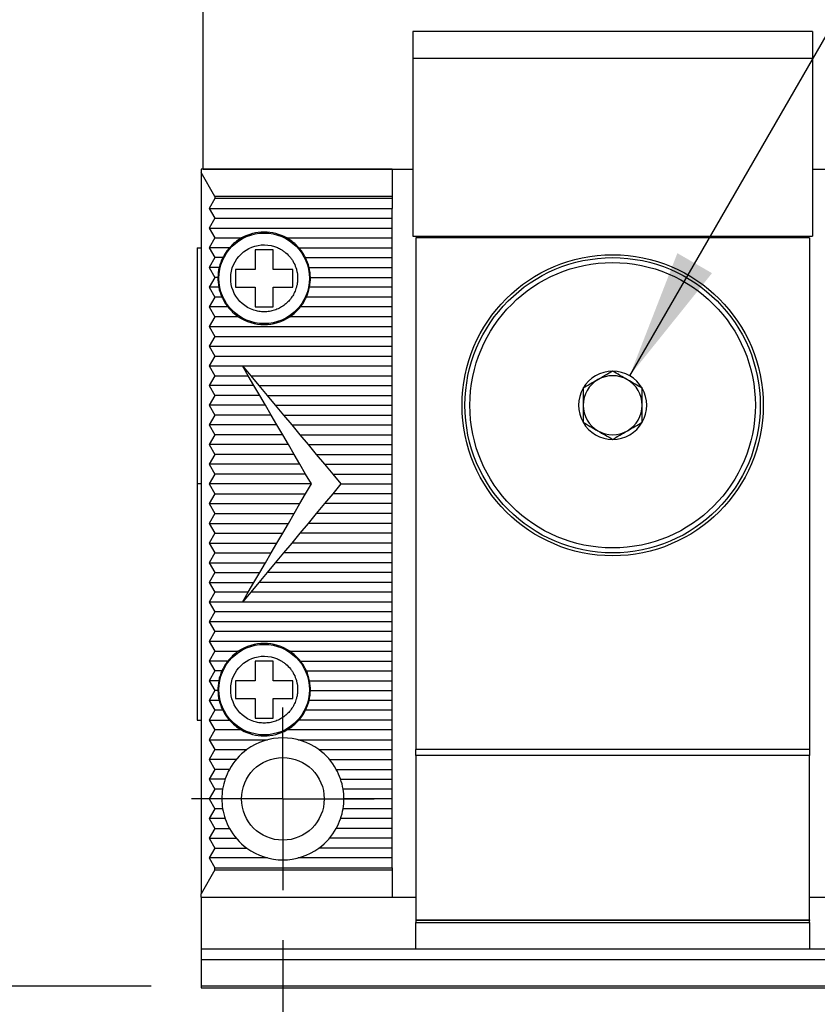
# Model space of a CAD drawing. Header units: millimetres. Extents: x 13 to 546, y 13 to 419.
# Tile 5 of 13: x 125 to 166, y 117 to 167. Entities that reach past the tile are written whole.
import ezdxf

# ---------------------------------------------------------------- set-up
doc = ezdxf.new("R2010")
doc.units = ezdxf.units.MM
doc.header["$LTSCALE"] = 2
doc.linetypes.add('CENTERX2', pattern=[20.32, 12.7, -2.54, 2.54, -2.54])
doc.layers.add('CENTER', color=40, linetype='CENTERX2')
doc.layers.add('DIMENSIONS', color=140, linetype='Continuous', lineweight=25)
doc.styles.add('SLDTEXTSTYLE0', font='TXT', dxfattribs={"width": 0.7})
doc.dimstyles.new('SLDDIMSTYLE0', dxfattribs={"dimtxt": 4.316016, "dimasz": 6.604, "dimexe": 0, "dimexo": 0.0625, "dimgap": 1.079004, "dimtad": 0, "dimtih": 1, "dimtoh": 1, "dimrnd": 1e-09, "dimzin": 12, "dimdsep": 46, "dimtxsty": 'SLDTEXTSTYLE0', "dimsah": 1, "dimcen": 0.09, "dimadec": 0, "dimazin": 3, "dimtfac": 1, "dimtmove": 0, "dimatfit": 0, "dimfxl": 0, "dimfrac": 2, "dimtolj": 1, "dimtzin": 12, "dimarcsym": 0})
doc.dimstyles.new('SLDDIMSTYLE1', dxfattribs={"dimtxt": 4.316016, "dimasz": 6.604, "dimexe": 0, "dimexo": 0.0625, "dimgap": 1.079004, "dimtad": 0, "dimtih": 1, "dimtoh": 1, "dimrnd": 1e-09, "dimzin": 12, "dimdsep": 46, "dimtxsty": 'SLDTEXTSTYLE0', "dimsah": 1, "dimcen": 0.09, "dimadec": 0, "dimazin": 3, "dimtfac": 1, "dimtofl": 0, "dimtmove": 0, "dimatfit": 3, "dimfxl": 0, "dimfrac": 2, "dimtolj": 1, "dimtzin": 12, "dimarcsym": 0})
doc.dimstyles.new('SLDDIMSTYLE3', dxfattribs={"dimtxt": 4.316016, "dimasz": 6.604, "dimexe": 0, "dimexo": 0.0625, "dimgap": 1.079004, "dimtad": 0, "dimtih": 1, "dimtoh": 1, "dimrnd": 1e-09, "dimzin": 12, "dimdsep": 46, "dimtxsty": 'SLDTEXTSTYLE0', "dimsah": 1, "dimcen": 0, "dimadec": 0, "dimazin": 3, "dimtfac": 1, "dimtofl": 0, "dimtmove": 0, "dimatfit": 3, "dimfxl": 0, "dimfrac": 2, "dimtolj": 1, "dimtzin": 12, "dimarcsym": 0})

# ---------------------------------------------------------------- blocks, each defined once
blk = doc.blocks.new('_D')
at = {"layer": 'DIMENSIONS'}
for p, q in [((138.505, 120.72), (138.505, 95.59)), ((172.005, 120.72), (172.005, 95.59)), ((138.505, 101.94), (125.805, 101.94)), ((147.343, 101.94), (145.893, 101.94)), ((145.893, 101.94), (145.893, 95.08)), ((160.168, 101.94), (161.617, 101.94)), ((161.617, 101.94), (161.617, 95.08)), ((172.005, 101.94), (184.705, 101.94)), ((145.893, 95.08), (147.343, 95.08)), ((161.617, 95.08), (160.168, 95.08))]:
    blk.add_line(p, q, dxfattribs=at)
for points in [[(138.505, 101.94), (131.901, 102.956), (131.901, 100.924)], [(172.005, 101.94), (178.609, 100.924), (178.609, 102.956)]]:
    blk.add_solid(points, dxfattribs=at)
at = {"layer": 'DIMENSIONS', "char_height": 4.2333, "attachment_point": 1, "style": 'SLDTEXTSTYLE0'}
for s, insert in [('33.5', (147.343, 108.363)), ('1.32', (147.343, 100.537))]:
    blk.add_mtext(s, dxfattribs=dict(at, insert=insert))
blk = doc.blocks.new('_D_3')
at = {"layer": 'DIMENSIONS'}
for p, q in [((156.121, 149.4), (187.29, 203.386)), ((187.29, 203.386), (198.402, 203.386))]:
    blk.add_line(p, q, dxfattribs=at)
blk.add_solid([(156.121, 149.4), (160.303, 154.612), (158.543, 155.628)], dxfattribs=at)
at = {"layer": 'DIMENSIONS', "attachment_point": 1, "style": 'SLDTEXTSTYLE0'}
for s, insert, char_height in [('G1/8', (221.638, 208.843), 4.2333), ('GAUGE / AIR PORT', (201.577, 201.984), 4.23333)]:
    blk.add_mtext(s, dxfattribs=dict(at, insert=insert, char_height=char_height))
blk = doc.blocks.new('_D_4')
at = {"layer": 'DIMENSIONS'}
for p, q in [((131.915, 169.7), (95.805, 169.7)), ((102.155, 169.7), (102.155, 153.805)), ((95.742, 145.979), (94.293, 145.979)), ((94.293, 145.979), (94.293, 139.12)), ((108.567, 145.979), (110.017, 145.979)), ((110.017, 145.979), (110.017, 139.12)), ((94.293, 139.12), (95.742, 139.12)), ((110.017, 139.12), (108.567, 139.12)), ((102.155, 118.381), (102.155, 138.153)), ((131.815, 118.381), (95.805, 118.381))]:
    blk.add_line(p, q, dxfattribs=at)
for points in [[(102.155, 169.7), (101.139, 163.096), (103.171, 163.096)], [(102.155, 118.381), (103.171, 124.985), (101.139, 124.985)]]:
    blk.add_solid(points, dxfattribs=at)
at = {"layer": 'DIMENSIONS', "char_height": 4.2333, "attachment_point": 1, "style": 'SLDTEXTSTYLE0'}
for s, insert in [('51.3', (95.742, 152.402)), ('2.02', (95.742, 144.577))]:
    blk.add_mtext(s, dxfattribs=dict(at, insert=insert))
blk = doc.blocks.new('_D_5')
at = {"layer": 'DIMENSIONS'}
for p, q in [((144.794, 211.1), (59.805, 211.1)), ((66.155, 211.1), (66.155, 171.83)), ((59.742, 164.004), (58.293, 164.004)), ((58.293, 164.004), (58.293, 157.144)), ((72.567, 164.004), (74.017, 164.004)), ((74.017, 164.004), (74.017, 157.144)), ((58.293, 157.144), (59.742, 157.144)), ((74.017, 157.144), (72.567, 157.144)), ((66.155, 118.381), (66.155, 156.178)), ((131.815, 118.381), (59.805, 118.381))]:
    blk.add_line(p, q, dxfattribs=at)
for points in [[(66.155, 211.1), (65.139, 204.496), (67.171, 204.496)], [(66.155, 118.381), (67.171, 124.985), (65.139, 124.985)]]:
    blk.add_solid(points, dxfattribs=at)
at = {"layer": 'DIMENSIONS', "char_height": 4.2333, "attachment_point": 1, "style": 'SLDTEXTSTYLE0'}
for s, insert in [('92.7', (59.742, 170.427)), ('3.65', (59.742, 162.601))]:
    blk.add_mtext(s, dxfattribs=dict(at, insert=insert))
blk = doc.blocks.new('SW_CENTERMARKSYMBOL_0')
at = {"layer": 'CENTER', "color": 0}
for p, q in [((0, 2.54), (0, 4.64)), ((0, 0), (0, 2.54)), ((-2.54, 0), (-4.64, 0)), ((0, 0), (-2.54, 0)), ((0, 0), (0, -2.54)), ((0, 0), (2.54, 0)), ((2.54, 0), (4.64, 0)), ((0, -2.54), (0, -4.64))]:
    blk.add_line(p, q, dxfattribs=at)

msp = doc.modelspace()

# ---------------------------------------------------------------- linework, layer by layer
for p, q in [((134.455, 159.9), (134.455, 168.084)), ((145.105, 166.9), (145.105, 165.515)), ((165.405, 166.9), (145.105, 166.9)), ((165.405, 166.9), (165.405, 165.515)), ((165.405, 165.515), (145.105, 165.515)), ((145.105, 165.515), (145.105, 156.5)), ((165.405, 165.515), (165.405, 156.5)), ((134.355, 159.9), (134.355, 159.727)), ((144.055, 159.9), (134.355, 159.9)), ((134.355, 159.727), (134.355, 123.074)), ((135.055, 158.515), (134.355, 159.727)), ((134.455, 159.9), (145.105, 159.9)), ((144.055, 159.9), (144.055, 158.515)), ((165.405, 159.9), (176.055, 159.9)), ((135.055, 158.4), (134.766, 157.9)), ((135.055, 158.515), (135.055, 158.4)), ((144.055, 158.515), (135.055, 158.515)), ((144.055, 158.4), (135.055, 158.4)), ((144.055, 158.515), (144.055, 158.4)), ((144.055, 158.4), (144.055, 157.9)), ((134.766, 157.9), (135.055, 157.4)), ((134.766, 157.9), (144.055, 157.9)), ((144.055, 157.4), (144.055, 157.9)), ((135.055, 157.4), (134.766, 156.9)), ((135.055, 157.4), (144.055, 157.4)), ((144.055, 156.9), (144.055, 157.4)), ((134.766, 156.9), (135.055, 156.4)), ((134.766, 156.9), (144.055, 156.9)), ((144.055, 156.4), (144.055, 156.9)), ((135.055, 156.4), (134.766, 155.9)), ((135.055, 156.4), (136.406, 156.4)), ((138.704, 156.4), (144.055, 156.4)), ((144.055, 155.9), (144.055, 156.4)), ((145.105, 156.5), (165.405, 156.5)), ((145.255, 156.4), (145.255, 130.4)), ((165.255, 156.4), (145.255, 156.4)), ((165.255, 156.4), (165.255, 130.4)), ((134.155, 155.9), (134.355, 155.9)), ((134.155, 155.9), (134.155, 143.9)), ((134.766, 155.9), (135.055, 155.4)), ((135.788, 155.9), (134.766, 155.9)), ((138.005, 155.8), (137.105, 155.8)), ((137.105, 155.8), (137.105, 154.8)), ((138.005, 154.8), (138.005, 155.8)), ((139.321, 155.9), (144.055, 155.9)), ((144.055, 155.4), (144.055, 155.9)), ((135.055, 155.4), (134.766, 154.9)), ((135.452, 155.4), (135.055, 155.4)), ((139.657, 155.4), (144.055, 155.4)), ((144.055, 154.9), (144.055, 155.4)), ((134.766, 154.9), (135.055, 154.4)), ((135.27, 154.9), (134.766, 154.9)), ((137.105, 154.8), (136.105, 154.8)), ((136.105, 154.8), (136.105, 153.9)), ((139.005, 154.8), (138.005, 154.8)), ((139.005, 153.9), (139.005, 154.8)), ((139.84, 154.9), (144.055, 154.9)), ((144.055, 154.4), (144.055, 154.9)), ((135.055, 154.4), (134.766, 153.9)), ((135.205, 154.4), (135.055, 154.4)), ((139.904, 154.4), (144.055, 154.4)), ((144.055, 153.9), (144.055, 154.4)), ((134.766, 153.9), (135.055, 153.4)), ((135.248, 153.9), (134.766, 153.9)), ((136.105, 153.9), (137.105, 153.9)), ((137.105, 153.9), (137.105, 152.9)), ((138.005, 152.9), (138.005, 153.9)), ((138.005, 153.9), (139.005, 153.9)), ((144.055, 153.9), (139.861, 153.9)), ((144.055, 153.4), (144.055, 153.9)), ((135.055, 153.4), (134.766, 152.9)), ((135.405, 153.4), (135.055, 153.4)), ((144.055, 153.4), (139.704, 153.4)), ((144.055, 152.9), (144.055, 153.4)), ((134.766, 152.9), (135.055, 152.4)), ((135.705, 152.9), (134.766, 152.9)), ((137.105, 152.9), (138.005, 152.9)), ((144.055, 152.9), (139.404, 152.9)), ((144.055, 152.4), (144.055, 152.9)), ((135.055, 152.4), (134.766, 151.9)), ((136.243, 152.4), (135.055, 152.4)), ((144.055, 152.4), (138.866, 152.4)), ((144.055, 151.9), (144.055, 152.4)), ((134.766, 151.9), (135.055, 151.4)), ((134.766, 151.9), (144.055, 151.9)), ((144.055, 151.4), (144.055, 151.9)), ((135.055, 151.4), (134.766, 150.9)), ((135.055, 151.4), (144.055, 151.4)), ((144.055, 150.9), (144.055, 151.4)), ((134.766, 150.9), (135.055, 150.4)), ((134.766, 150.9), (144.055, 150.9)), ((144.055, 150.4), (144.055, 150.9)), ((135.055, 150.4), (134.766, 149.9)), ((135.055, 150.4), (144.055, 150.4)), ((144.055, 149.9), (144.055, 150.4)), ((134.766, 149.9), (135.055, 149.4)), ((134.766, 149.9), (136.455, 149.9)), ((136.746, 149.4), (136.455, 149.9)), ((136.455, 149.9), (136.871, 149.4)), ((136.455, 149.9), (144.055, 149.9)), ((144.055, 149.4), (144.055, 149.9)), ((135.055, 149.4), (134.766, 148.9)), ((135.055, 149.4), (136.746, 149.4)), ((137.038, 148.9), (136.746, 149.4)), ((136.871, 149.4), (144.055, 149.4)), ((136.871, 149.4), (137.288, 148.9)), ((144.055, 148.9), (144.055, 149.4)), ((134.766, 148.9), (135.055, 148.4)), ((137.038, 148.9), (134.766, 148.9)), ((137.33, 148.4), (137.038, 148.9)), ((137.288, 148.9), (137.705, 148.4)), ((137.288, 148.9), (144.055, 148.9)), ((144.055, 148.4), (144.055, 148.9)), ((135.055, 148.4), (134.766, 147.9)), ((137.33, 148.4), (135.055, 148.4)), ((137.621, 147.9), (137.33, 148.4)), ((137.705, 148.4), (144.055, 148.4)), ((137.705, 148.4), (138.121, 147.9)), ((144.055, 147.9), (144.055, 148.4)), ((134.766, 147.9), (135.055, 147.4)), ((137.621, 147.9), (134.766, 147.9)), ((137.913, 147.4), (137.621, 147.9)), ((138.121, 147.9), (138.538, 147.4)), ((138.121, 147.9), (144.055, 147.9)), ((144.055, 147.4), (144.055, 147.9)), ((135.055, 147.4), (134.766, 146.9)), ((137.913, 147.4), (135.055, 147.4)), ((138.205, 146.9), (137.913, 147.4)), ((138.538, 147.4), (138.955, 146.9)), ((138.538, 147.4), (144.055, 147.4)), ((144.055, 146.9), (144.055, 147.4)), ((134.766, 146.9), (135.055, 146.4)), ((138.205, 146.9), (134.766, 146.9)), ((138.496, 146.4), (138.205, 146.9)), ((138.955, 146.9), (144.055, 146.9)), ((138.955, 146.9), (139.371, 146.4)), ((144.055, 146.4), (144.055, 146.9)), ((135.055, 146.4), (134.766, 145.9)), ((138.496, 146.4), (135.055, 146.4)), ((138.788, 145.9), (138.496, 146.4)), ((139.371, 146.4), (144.055, 146.4)), ((139.371, 146.4), (139.788, 145.9)), ((144.055, 145.9), (144.055, 146.4)), ((134.766, 145.9), (135.055, 145.4)), ((138.788, 145.9), (134.766, 145.9)), ((139.08, 145.4), (138.788, 145.9)), ((139.788, 145.9), (140.205, 145.4)), ((139.788, 145.9), (144.055, 145.9)), ((144.055, 145.4), (144.055, 145.9)), ((135.055, 145.4), (134.766, 144.9)), ((139.08, 145.4), (135.055, 145.4)), ((139.371, 144.9), (139.08, 145.4)), ((140.205, 145.4), (144.055, 145.4)), ((140.205, 145.4), (140.621, 144.9)), ((144.055, 144.9), (144.055, 145.4)), ((134.766, 144.9), (135.055, 144.4)), ((139.371, 144.9), (134.766, 144.9)), ((139.663, 144.4), (139.371, 144.9)), ((140.621, 144.9), (141.038, 144.4)), ((140.621, 144.9), (144.055, 144.9)), ((144.055, 144.4), (144.055, 144.9)), ((135.055, 144.4), (134.766, 143.9)), ((139.663, 144.4), (135.055, 144.4)), ((139.955, 143.9), (139.663, 144.4)), ((141.038, 144.4), (144.055, 144.4)), ((141.038, 144.4), (141.455, 143.9)), ((144.055, 143.9), (144.055, 144.4)), ((134.355, 143.9), (134.155, 143.9)), ((134.155, 143.9), (134.155, 131.9)), ((134.766, 143.9), (135.055, 143.4)), ((139.955, 143.9), (134.766, 143.9)), ((139.663, 143.4), (139.955, 143.9)), ((141.455, 143.9), (141.038, 143.4)), ((141.455, 143.9), (144.055, 143.9)), ((144.055, 143.4), (144.055, 143.9)), ((135.055, 143.4), (134.766, 142.9)), ((135.055, 143.4), (139.663, 143.4)), ((139.371, 142.9), (139.663, 143.4)), ((141.038, 143.4), (140.621, 142.9)), ((144.055, 143.4), (141.038, 143.4)), ((144.055, 142.9), (144.055, 143.4)), ((134.766, 142.9), (135.055, 142.4)), ((134.766, 142.9), (139.371, 142.9)), ((139.08, 142.4), (139.371, 142.9)), ((140.621, 142.9), (140.205, 142.4)), ((144.055, 142.9), (140.621, 142.9)), ((144.055, 142.4), (144.055, 142.9)), ((135.055, 142.4), (134.766, 141.9)), ((135.055, 142.4), (139.08, 142.4)), ((138.788, 141.9), (139.08, 142.4)), ((140.205, 142.4), (139.788, 141.9)), ((144.055, 142.4), (140.205, 142.4)), ((144.055, 141.9), (144.055, 142.4)), ((134.766, 141.9), (135.055, 141.4)), ((134.766, 141.9), (138.788, 141.9)), ((138.496, 141.4), (138.788, 141.9)), ((139.788, 141.9), (139.371, 141.4)), ((144.055, 141.9), (139.788, 141.9)), ((144.055, 141.4), (144.055, 141.9)), ((135.055, 141.4), (134.766, 140.9)), ((135.055, 141.4), (138.496, 141.4)), ((138.205, 140.9), (138.496, 141.4)), ((139.371, 141.4), (138.955, 140.9)), ((144.055, 141.4), (139.371, 141.4)), ((144.055, 140.9), (144.055, 141.4)), ((134.766, 140.9), (135.055, 140.4)), ((134.766, 140.9), (138.205, 140.9)), ((137.913, 140.4), (138.205, 140.9)), ((138.955, 140.9), (138.538, 140.4)), ((144.055, 140.9), (138.955, 140.9)), ((144.055, 140.4), (144.055, 140.9)), ((135.055, 140.4), (134.766, 139.9)), ((135.055, 140.4), (137.913, 140.4)), ((137.621, 139.9), (137.913, 140.4)), ((138.538, 140.4), (138.121, 139.9)), ((144.055, 140.4), (138.538, 140.4)), ((144.055, 139.9), (144.055, 140.4)), ((134.766, 139.9), (135.055, 139.4)), ((134.766, 139.9), (137.621, 139.9)), ((137.33, 139.4), (137.621, 139.9)), ((138.121, 139.9), (137.705, 139.4)), ((144.055, 139.9), (138.121, 139.9)), ((144.055, 139.4), (144.055, 139.9)), ((135.055, 139.4), (134.766, 138.9)), ((135.055, 139.4), (137.33, 139.4)), ((137.038, 138.9), (137.33, 139.4)), ((137.705, 139.4), (137.288, 138.9)), ((144.055, 139.4), (137.705, 139.4)), ((144.055, 138.9), (144.055, 139.4)), ((134.766, 138.9), (135.055, 138.4)), ((134.766, 138.9), (137.038, 138.9)), ((136.746, 138.4), (137.038, 138.9)), ((137.288, 138.9), (136.871, 138.4)), ((144.055, 138.9), (137.288, 138.9)), ((144.055, 138.4), (144.055, 138.9)), ((135.055, 138.4), (134.766, 137.9)), ((136.746, 138.4), (135.055, 138.4)), ((136.871, 138.4), (136.455, 137.9)), ((136.455, 137.9), (136.746, 138.4)), ((144.055, 138.4), (136.871, 138.4)), ((144.055, 137.9), (144.055, 138.4)), ((134.766, 137.9), (135.055, 137.4)), ((136.455, 137.9), (134.766, 137.9)), ((144.055, 137.9), (136.455, 137.9)), ((144.055, 137.4), (144.055, 137.9)), ((135.055, 137.4), (134.766, 136.9)), ((144.055, 137.4), (135.055, 137.4)), ((144.055, 136.9), (144.055, 137.4)), ((134.766, 136.9), (135.055, 136.4)), ((144.055, 136.9), (134.766, 136.9)), ((144.055, 136.4), (144.055, 136.9)), ((135.055, 136.4), (134.766, 135.9)), ((144.055, 136.4), (135.055, 136.4)), ((144.055, 135.9), (144.055, 136.4)), ((134.766, 135.9), (135.055, 135.4)), ((144.055, 135.9), (134.766, 135.9)), ((144.055, 135.4), (144.055, 135.9)), ((135.055, 135.4), (134.766, 134.9)), ((135.055, 135.4), (136.243, 135.4)), ((138.866, 135.4), (144.055, 135.4)), ((144.055, 134.9), (144.055, 135.4)), ((134.766, 134.9), (135.055, 134.4)), ((135.705, 134.9), (134.766, 134.9)), ((138.005, 134.9), (137.105, 134.9)), ((137.105, 134.9), (137.105, 133.9)), ((138.005, 133.9), (138.005, 134.9)), ((139.404, 134.9), (144.055, 134.9)), ((144.055, 134.4), (144.055, 134.9)), ((135.055, 134.4), (134.766, 133.9)), ((135.405, 134.4), (135.055, 134.4)), ((139.704, 134.4), (144.055, 134.4)), ((144.055, 133.9), (144.055, 134.4)), ((134.766, 133.9), (135.055, 133.4)), ((135.248, 133.9), (134.766, 133.9)), ((137.105, 133.9), (136.105, 133.9)), ((136.105, 133.9), (136.105, 133)), ((139.005, 133.9), (138.005, 133.9)), ((139.005, 133), (139.005, 133.9)), ((139.861, 133.9), (144.055, 133.9)), ((144.055, 133.4), (144.055, 133.9)), ((135.055, 133.4), (134.766, 132.9)), ((135.205, 133.4), (135.055, 133.4)), ((139.904, 133.4), (144.055, 133.4)), ((144.055, 132.9), (144.055, 133.4)), ((134.766, 132.9), (135.055, 132.4)), ((135.27, 132.9), (134.766, 132.9)), ((136.105, 133), (137.105, 133)), ((137.105, 133), (137.105, 132)), ((138.005, 132), (138.005, 133)), ((138.005, 133), (139.005, 133)), ((144.055, 132.9), (139.84, 132.9)), ((144.055, 132.4), (144.055, 132.9)), ((135.055, 132.4), (134.766, 131.9)), ((135.452, 132.4), (135.055, 132.4)), ((144.055, 132.4), (139.657, 132.4)), ((144.055, 131.9), (144.055, 132.4)), ((134.155, 131.9), (134.355, 131.9)), ((134.766, 131.9), (135.055, 131.4)), ((134.766, 131.9), (135.788, 131.9)), ((137.105, 132), (138.005, 132)), ((144.055, 131.9), (139.321, 131.9)), ((144.055, 131.4), (144.055, 131.9)), ((135.055, 131.4), (134.766, 130.9)), ((136.406, 131.4), (135.055, 131.4)), ((144.055, 131.4), (138.704, 131.4)), ((144.055, 130.9), (144.055, 131.4)), ((134.766, 130.9), (135.055, 130.4)), ((134.766, 130.9), (137.724, 130.9)), ((139.286, 130.9), (144.055, 130.9)), ((144.055, 130.4), (144.055, 130.9)), ((135.055, 130.4), (134.766, 129.9)), ((135.055, 130.4), (136.672, 130.4)), ((140.338, 130.4), (144.055, 130.4)), ((144.055, 129.9), (144.055, 130.4)), ((165.255, 130.4), (145.255, 130.4)), ((145.255, 130.1), (145.255, 130.4)), ((145.255, 130.1), (145.255, 121.75)), ((165.255, 130.1), (145.255, 130.1)), ((165.255, 130.4), (165.255, 130.1)), ((165.255, 121.75), (165.255, 130.1)), ((134.766, 129.9), (135.055, 129.4)), ((136.136, 129.9), (134.766, 129.9)), ((140.873, 129.9), (144.055, 129.9)), ((144.055, 129.4), (144.055, 129.9)), ((135.055, 129.4), (134.766, 128.9)), ((135.792, 129.4), (135.055, 129.4)), ((141.218, 129.4), (144.055, 129.4)), ((144.055, 128.9), (144.055, 129.4)), ((134.766, 128.9), (135.055, 128.4)), ((135.57, 128.9), (134.766, 128.9)), ((141.439, 128.9), (144.055, 128.9)), ((144.055, 128.4), (144.055, 128.9)), ((135.055, 128.4), (134.766, 127.9)), ((135.445, 128.4), (135.055, 128.4)), ((144.055, 128.4), (141.564, 128.4)), ((144.055, 127.9), (144.055, 128.4)), ((134.766, 127.9), (135.055, 127.4)), ((135.405, 127.9), (134.766, 127.9)), ((144.055, 127.9), (141.605, 127.9)), ((144.055, 127.4), (144.055, 127.9)), ((135.055, 127.4), (134.766, 126.9)), ((135.445, 127.4), (135.055, 127.4)), ((144.055, 127.4), (141.564, 127.4)), ((144.055, 126.9), (144.055, 127.4)), ((134.766, 126.9), (135.055, 126.4)), ((135.57, 126.9), (134.766, 126.9)), ((144.055, 126.9), (141.439, 126.9)), ((144.055, 126.4), (144.055, 126.9)), ((135.055, 126.4), (134.766, 125.9)), ((135.055, 126.4), (135.792, 126.4)), ((144.055, 126.4), (141.218, 126.4)), ((144.055, 125.9), (144.055, 126.4)), ((134.766, 125.9), (135.055, 125.4)), ((134.766, 125.9), (136.136, 125.9)), ((144.055, 125.9), (140.873, 125.9)), ((144.055, 125.4), (144.055, 125.9)), ((135.055, 125.4), (134.766, 124.9)), ((135.055, 125.4), (136.672, 125.4)), ((144.055, 125.4), (140.338, 125.4)), ((144.055, 124.9), (144.055, 125.4)), ((134.766, 124.9), (135.055, 124.4)), ((137.724, 124.9), (134.766, 124.9)), ((144.055, 124.9), (139.286, 124.9)), ((144.055, 124.4), (144.055, 124.9)), ((135.055, 124.286), (134.355, 123.074)), ((135.055, 124.286), (135.055, 124.4)), ((135.055, 124.4), (144.055, 124.4)), ((135.055, 124.286), (144.055, 124.286)), ((144.055, 124.4), (144.055, 124.286)), ((144.055, 124.286), (144.055, 122.9)), ((134.355, 122.9), (134.355, 123.074)), ((134.355, 122.9), (144.055, 122.9)), ((134.355, 122.9), (134.355, 120.263)), ((144.055, 122.9), (145.255, 122.9)), ((165.255, 122.9), (166.455, 122.9)), ((145.255, 121.75), (165.255, 121.75)), ((145.255, 121.75), (145.255, 121.724)), ((145.255, 121.724), (145.255, 121.624)), ((165.255, 121.724), (145.255, 121.724)), ((145.255, 121.624), (165.255, 121.624)), ((145.255, 120.285), (145.255, 121.624)), ((165.255, 121.75), (165.255, 121.724)), ((165.255, 121.624), (165.255, 121.724)), ((165.255, 121.624), (165.255, 120.285)), ((176.155, 120.263), (134.355, 120.263)), ((134.355, 120.263), (134.355, 119.744)), ((145.255, 120.285), (165.255, 120.285)), ((134.355, 119.744), (176.155, 119.744)), ((134.355, 119.744), (134.355, 118.381)), ((176.155, 118.381), (134.355, 118.381)), ((134.355, 118.381), (134.355, 118.3)), ((134.355, 118.3), (176.155, 118.3))]:
    msp.add_line(p, q)
for centre, radius in [((137.555, 154.35), 2.3), ((155.255, 147.9), 7.65), ((155.255, 147.9), 7.5), ((155.255, 147.9), 7.25), ((137.555, 133.45), 2.3), ((138.505, 127.9), 2.1)]:
    msp.add_circle(centre, radius)
for centre, radius, start, end in [((137.555, 154.35), 2.35, 60.7318, 119.2682), ((137.555, 154.35), 2.35, 119.2682, 138.7326), ((137.555, 154.35), 2.35, 41.2674, 60.7318), ((137.555, 154.35), 2.35, 138.7326, 153.4609), ((137.555, 154.35), 2.35, 26.5391, 41.2674), ((137.555, 154.35), 2.35, 153.4609, 166.4648), ((137.555, 154.35), 2.35, 13.5352, 26.5391), ((137.555, 154.35), 2.35, 166.4648, 178.7808), ((137.555, 154.35), 2.35, 1.2192, 13.5352), ((137.555, 154.35), 2.35, 178.7808, 191.0397), ((137.555, 154.35), 2.35, 348.9603, 1.2192), ((137.555, 154.35), 2.35, 191.0397, 203.8445), ((137.555, 154.35), 2.35, 336.1555, 348.9603), ((137.555, 154.35), 2.35, 203.8445, 218.0989), ((137.555, 154.35), 2.35, 321.9011, 336.1555), ((137.555, 154.35), 2.35, 218.0989, 236.0769), ((137.555, 154.35), 2.35, 303.9231, 321.9011), ((137.555, 154.35), 2.35, 236.0769, 303.9231), ((155.255, 147.9), 1.732, 90, 150), ((155.255, 147.9), 1.732, 30, 90), ((155.255, 147.9), 1.5, 120, 180), ((155.255, 147.9), 1.5, 60, 120), ((155.255, 147.9), 1.5, 0, 60), ((155.255, 147.9), 1.732, 150, 210), ((155.255, 147.9), 1.732, 330, 30), ((155.255, 147.9), 1.5, 180, 240), ((155.255, 147.9), 1.5, 300, 0), ((155.255, 147.9), 1.732, 210, 270), ((155.255, 147.9), 1.5, 240, 300), ((155.255, 147.9), 1.732, 270, 330), ((137.555, 133.45), 2.35, 56.0769, 123.9231), ((137.555, 133.45), 2.35, 123.9231, 141.9011), ((137.555, 133.45), 2.35, 38.0989, 56.0769), ((137.555, 133.45), 2.35, 141.9011, 156.1555), ((137.555, 133.45), 2.35, 23.8445, 38.0989), ((137.555, 133.45), 2.35, 156.1555, 168.9603), ((137.555, 133.45), 2.35, 11.0397, 23.8445), ((137.555, 133.45), 2.35, 168.9603, 181.2192), ((137.555, 133.45), 2.35, 358.7808, 11.0397), ((137.555, 133.45), 2.35, 181.2192, 193.5352), ((137.555, 133.45), 2.35, 346.4648, 358.7808), ((137.555, 133.45), 2.35, 193.5352, 206.5391), ((137.555, 133.45), 2.35, 333.4609, 346.4648), ((137.555, 133.45), 2.35, 206.5391, 221.2674), ((137.555, 133.45), 2.35, 318.7326, 333.4609), ((137.555, 133.45), 2.35, 221.2674, 240.7318), ((137.555, 133.45), 2.35, 299.2682, 318.7326), ((137.555, 133.45), 2.35, 240.7318, 299.2682), ((138.505, 127.9), 3.1, 53.7507, 126.2493), ((138.505, 127.9), 3.1, 126.2493, 151.0615), ((138.505, 127.9), 3.1, 28.9385, 53.7507), ((138.505, 127.9), 3.1, 151.0615, 170.7182), ((138.505, 127.9), 3.1, 9.2818, 28.9385), ((138.505, 127.9), 3.1, 170.7182, 189.2818), ((138.505, 127.9), 3.1, 350.7182, 9.2818), ((138.505, 127.9), 3.1, 189.2818, 208.9385), ((138.505, 127.9), 3.1, 331.0615, 350.7182), ((138.505, 127.9), 3.1, 208.9385, 233.7507), ((138.505, 127.9), 3.1, 306.2493, 331.0615), ((138.505, 127.9), 3.1, 233.7507, 306.2493)]:
    msp.add_arc(centre, radius, start, end)
for points, knots in [([(137.029, 152.734), (136.137, 153.023), (135.648, 153.983), (136.228, 155.768), (137.188, 156.257), (138.08, 155.967)], [0, 0, 0, 0, 0.5, 0.5, 1, 1, 1, 1]), ([(138.08, 155.967), (138.115, 155.955), (138.185, 155.931), (138.287, 155.886), (138.402, 155.827), (138.528, 155.748), (138.704, 155.611), (138.86, 155.45), (138.989, 155.269), (139.099, 155.076), (139.181, 154.867), (139.231, 154.65), (139.259, 154.429), (139.255, 154.205), (139.218, 153.986), (139.165, 153.792), (139.076, 153.575), (138.936, 153.347), (138.762, 153.143), (138.558, 152.969), (138.33, 152.829), (138.082, 152.727), (137.822, 152.664), (137.555, 152.644), (137.287, 152.662), (137.115, 152.71), (137.029, 152.734)], [0, 0, 0, 0, 0.0208387, 0.0416781, 0.0625191, 0.0936396, 0.125078, 0.1874841, 0.2186112, 0.2500695, 0.3124755, 0.3436027, 0.375061, 0.437467, 0.4685941, 0.5000524, 0.5500442, 0.6000379, 0.6500332, 0.7000294, 0.7500262, 0.800023, 0.8500193, 0.9000145, 0.9500083, 1, 1, 1, 1]), ([(155.255, 149.632), (155.138, 149.565), (155.018, 149.496), (154.769, 149.352), (154.638, 149.277), (154.246, 149.05), (153.991, 148.902), (153.755, 148.766)], [0, 0, 0, 0, 0.25, 0.25, 0.5, 0.5, 1, 1, 1, 1]), ([(156.755, 148.766), (156.638, 148.834), (156.518, 148.903), (156.269, 149.047), (156.138, 149.122), (155.746, 149.349), (155.491, 149.496), (155.255, 149.632)], [0, 0, 0, 0, 0.25, 0.25, 0.5, 0.5, 1, 1, 1, 1]), ([(153.755, 148.766), (153.755, 148.631), (153.755, 148.493), (153.755, 148.206), (153.755, 148.055), (153.755, 147.601), (153.755, 147.307), (153.755, 147.034)], [0, 0, 0, 0, 0.25, 0.25, 0.5, 0.5, 1, 1, 1, 1]), ([(156.755, 147.034), (156.755, 147.17), (156.755, 147.308), (156.755, 147.595), (156.755, 147.746), (156.755, 148.2), (156.755, 148.494), (156.755, 148.766)], [0, 0, 0, 0, 0.25, 0.25, 0.5, 0.5, 1, 1, 1, 1]), ([(153.755, 147.034), (153.872, 146.967), (153.992, 146.897), (154.24, 146.754), (154.371, 146.678), (154.764, 146.452), (155.019, 146.304), (155.255, 146.168)], [0, 0, 0, 0, 0.25, 0.25, 0.5, 0.5, 1, 1, 1, 1]), ([(155.255, 146.168), (155.372, 146.236), (155.492, 146.305), (155.74, 146.448), (155.871, 146.524), (156.264, 146.751), (156.519, 146.898), (156.755, 147.034)], [0, 0, 0, 0, 0.25, 0.25, 0.5, 0.5, 1, 1, 1, 1]), ([(137.029, 131.834), (136.137, 132.123), (135.648, 133.083), (136.228, 134.868), (137.188, 135.357), (138.08, 135.067)], [0, 0, 0, 0, 0.5, 0.5, 1, 1, 1, 1]), ([(138.08, 135.067), (138.115, 135.055), (138.185, 135.031), (138.287, 134.986), (138.402, 134.927), (138.528, 134.848), (138.704, 134.711), (138.86, 134.55), (138.989, 134.369), (139.099, 134.176), (139.181, 133.967), (139.231, 133.75), (139.259, 133.529), (139.255, 133.305), (139.218, 133.086), (139.165, 132.892), (139.076, 132.675), (138.936, 132.447), (138.762, 132.243), (138.558, 132.069), (138.33, 131.929), (138.082, 131.827), (137.822, 131.764), (137.555, 131.744), (137.287, 131.762), (137.115, 131.81), (137.029, 131.834)], [0, 0, 0, 0, 0.0208387, 0.0416781, 0.0625191, 0.0936396, 0.125078, 0.1874841, 0.2186112, 0.2500695, 0.3124755, 0.3436027, 0.375061, 0.437467, 0.4685941, 0.5000524, 0.5500442, 0.6000379, 0.6500332, 0.7000294, 0.7500262, 0.800023, 0.8500193, 0.9000145, 0.9500083, 1, 1, 1, 1])]:
    msp.add_open_spline(points, degree=3, knots=knots)

# ---------------------------------------------------------------- block references
at = {"layer": 'CENTER'}
msp.add_blockref('SW_CENTERMARKSYMBOL_0', (138.505, 127.9), dxfattribs=at)

# ---------------------------------------------------------------- dimensions: what is measured, and where the dimension line sits
at = {"layer": 'DIMENSIONS'}
for base, p1, p2, picture, middle in [((66.155, 211.1), (134.355, 118.381), (147.334, 211.1), '_D_5', (66.155, 164.004)), ((102.155, 118.381), (134.455, 169.7), (134.355, 118.381), '_D_4', (102.155, 145.979))]:
    dim = msp.add_linear_dim(base=base, p1=p1, p2=p2, angle=90, dimstyle='SLDDIMSTYLE1', dxfattribs=at)
    dim.commit()
    dim.dimension.update_dxf_attribs({"geometry": picture, "text_midpoint": middle, "dimtype": 160})
dim = msp.add_radius_dim(center=(155.255, 147.9), mpoint=(156.121, 149.4), text='G1/8\\PGAUGE / AIR PORT', dimstyle='SLDDIMSTYLE3', dxfattribs=at)
dim.commit()
dim.dimension.update_dxf_attribs({"geometry": '_D_3', "text_midpoint": (228.698, 203.386), "dimtype": 164})
dim = msp.add_linear_dim(base=(172.005, 101.94), p1=(138.505, 123.26), p2=(172.005, 123.26), dimstyle='SLDDIMSTYLE0', dxfattribs=at)
dim.commit()
dim.dimension.update_dxf_attribs({"geometry": '_D', "text_midpoint": (153.755, 101.94), "dimtype": 160})

doc.saveas('drawing.dxf')
